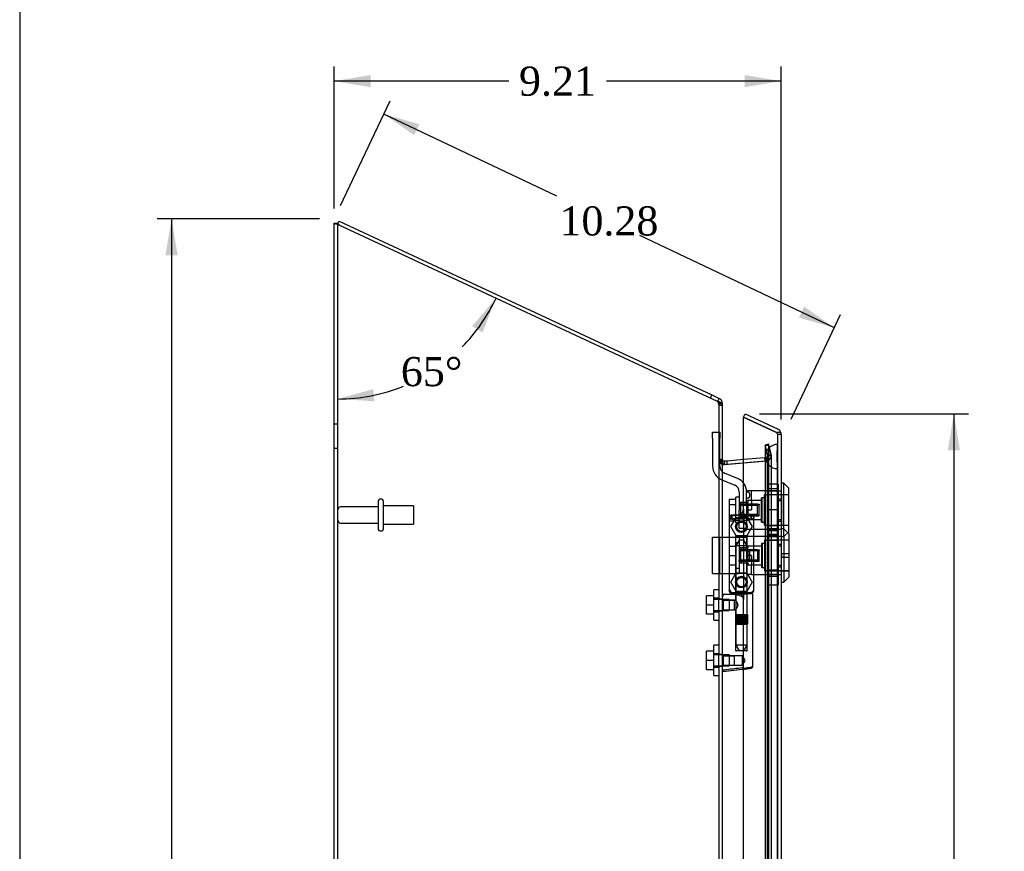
# Model space of a CAD drawing. Header units: inches. Extents: x 1 to 150, y -1 to 99.
# Tile 9 of 19: x 1 to 21, y 51 to 68. Entities that reach past the tile are written whole.
import ezdxf
from ezdxf.enums import TextEntityAlignment as Align
from ezdxf.lldxf.tags import DXFTag

# ---------------------------------------------------------------- set-up
doc = ezdxf.new("R2010")
doc.units = ezdxf.units.IN
doc.header["$MEASUREMENT"] = 0
for name, color, linetype in [('COM70220', 7, 'Continuous'), ('COM70706-6', 7, 'Continuous'), ('COM70709-4', 7, 'Continuous'), ('COM70712-6', 7, 'Continuous'), ('Default', 7, 'Continuous'), ('HNG86659-1', 7, 'Continuous'), ('HNG86659-2', 7, 'Continuous'), ('LOK10031', 7, 'Continuous'), ('LOK10031_CAM', 7, 'Continuous'), ('LOK10031_INSERT', 7, 'Continuous'), ('LOK10031_NUT', 7, 'Continuous'), ('LOK10031_SC', 7, 'Continuous'), ('SCS86661', 7, 'Continuous'), ('STD26089', 7, 'Continuous'), ('WAM30017', 7, 'Continuous')]:
    doc.layers.add(name, color=color, linetype=linetype)
doc.styles.add('SEACAD_Times_New_Roman', font='times.ttf')
tags = doc.linetypes.add('HIDDEN2', pattern=[0.1875, 0.125, -0.0625]).pattern_tags.tags
tags[6:7] = [DXFTag(74, 4), DXFTag(75, 0), DXFTag(340, '0'), DXFTag(46, 0.0), DXFTag(50, 0.0), DXFTag(44, 0.0), DXFTag(45, 0.0)]
tags[4:5] = [DXFTag(74, 4), DXFTag(75, 0), DXFTag(340, '0'), DXFTag(46, 0.0), DXFTag(50, 0.0), DXFTag(44, 0.0), DXFTag(45, 0.0)]
doc.dimstyles.new('HAMMOND_(STH_-_120x80)', dxfattribs={"dimtxt": 0.6, "dimasz": 0.75, "dimexe": 0.3, "dimexo": 0.3, "dimgap": 0.15, "dimtad": 0, "dimtih": 1, "dimtoh": 1, "dimzin": 0, "dimdsep": 46, "dimtxsty": 'SEACAD_Times_New_Roman', "dimblk1": '_SE_FILLED', "dimblk2": '_SE_FILLED', "dimsah": 1, "dimcen": 0.3, "dimadec": 0, "dimazin": 0, "dimtfac": 0.8, "dimtofl": 0, "dimtmove": 0, "dimatfit": 3, "dimfxl": 1, "dimtolj": 1, "dimtzin": 0, "dimarcsym": 0})

# ---------------------------------------------------------------- blocks, each defined once
blk = doc.blocks.new('SE1')
at = {"layer": 'COM70220', "color": 7, "linetype": 'HIDDEN2'}
for p, q in [((16.26, 59.296), (16.262, 59.545)), ((16.262, 59.545), (16.262, 59.046)), ((16.262, 59.545), (16.263, 59.545)), ((16.263, 59.545), (16.263, 59.046)), ((16.014, 59.296), (16.014, 59.046)), ((16.26, 59.296), (16.26, 59.046)), ((16.262, 59.047), (16.26, 59.296)), ((16.014, 59.046), (16.014, 37.927)), ((16.26, 59.046), (16.26, 37.927)), ((16.263, 59.047), (16.262, 59.047)), ((16.262, 59.046), (16.262, 37.927)), ((16.263, 59.046), (16.263, 37.927))]:
    blk.add_line(p, q, dxfattribs=at)
blk.add_arc((16.264, 59.296), 0.25, 90, 270, dxfattribs=at)
at = {"layer": 'COM70706-6', "color": 7, "linetype": 'Continuous'}
for p, q in [((7.126, 36.573), (7.126, 64.108)), ((7.126, 64.108), (7.198, 64.108)), ((7.234, 64.066), (15.018, 60.436)), ((15.048, 60.433), (15.018, 60.436)), ((15.126, 60.359), (15.126, 36.573)), ((15.126, 59.205), (15.132, 59.183)), ((15.132, 59.183), (15.133, 59.176)), ((15.159, 59.135), (15.165, 59.134)), ((15.162, 59.134), (15.162, 59.134)), ((15.165, 59.134), (15.564, 59.168))]:
    blk.add_line(p, q, dxfattribs=at)
at = {"layer": 'COM70706-6', "color": 7, "linetype": 'HIDDEN2'}
for p, q in [((7.198, 36.573), (7.198, 64.108)), ((15.018, 60.436), (15.048, 60.433)), ((15.028, 60.433), (15.048, 60.433)), ((15.054, 60.359), (15.126, 60.359)), ((15.054, 60.359), (15.054, 56.368)), ((7.198, 59.965), (7.126, 59.965)), ((16.011, 59.531), (16.011, 37.442)), ((16.066, 59.327), (16.011, 59.531)), ((16.011, 59.531), (16.081, 59.531)), ((16.136, 59.327), (16.081, 59.531)), ((16.081, 59.531), (16.081, 37.442)), ((7.126, 59.465), (7.198, 59.465)), ((16.061, 59.257), (16.067, 59.317)), ((16.067, 59.317), (16.066, 59.327)), ((16.066, 59.327), (16.136, 59.327)), ((16.066, 59.327), (16.067, 59.317)), ((16.067, 59.317), (16.139, 59.317)), ((16.067, 37.655), (16.067, 59.317)), ((16.139, 59.317), (16.136, 59.327)), ((16.136, 59.327), (16.139, 59.317)), ((16.139, 37.655), (16.139, 59.317)), ((15.126, 59.22), (15.054, 59.22)), ((15.126, 59.205), (15.054, 59.205)), ((15.132, 59.183), (15.071, 59.183)), ((15.071, 59.183), (15.076, 59.176)), ((15.076, 59.176), (15.071, 59.183)), ((15.133, 59.176), (15.076, 59.176)), ((15.132, 59.183), (15.126, 59.205)), ((15.159, 59.135), (15.154, 59.135)), ((15.165, 59.134), (15.172, 59.134)), ((15.172, 59.134), (16.041, 59.21)), ((15.564, 59.168), (16.034, 59.21)), ((16.034, 59.21), (16.04, 59.213)), ((16.034, 59.21), (16.041, 59.21)), ((16.04, 59.213), (16.061, 59.257)), ((16.061, 59.257), (16.04, 59.213)), ((16.04, 59.213), (16.057, 59.213)), ((16.041, 59.21), (16.057, 59.213)), ((16.057, 59.213), (16.041, 59.21)), ((16.061, 59.257), (16.121, 59.257)), ((15.126, 56.356), (15.054, 56.356)), ((15.054, 56.116), (15.126, 56.116)), ((15.054, 56.104), (15.054, 55.227)), ((15.126, 55.214), (15.054, 55.214)), ((15.054, 54.974), (15.126, 54.974)), ((15.054, 54.962), (15.054, 40.39))]:
    blk.add_line(p, q, dxfattribs=at)
for centre, radius, start, end in [((14.91, 60.35), 0.145, 3.2921, 35.0163), ((16.021, 59.321), 0.119, 327.3645, 358.4253), ((16.021, 59.321), 0.119, 327.3646, 358.4254), ((15.322, 59.547), 0.445, 236.3875, 247.7335), ((15.338, 59.277), 0.228, 206.0219, 218.2776), ((15.911, 59.498), 0.32, 297.2235, 311.0187)]:
    blk.add_arc(centre, radius, start, end, dxfattribs=at)
at = {"layer": 'COM70706-6', "color": 7, "linetype": 'Continuous'}
blk.add_arc((15.338, 59.277), 0.228, 206.0218, 218.2777, dxfattribs=at)
for points, knots in [([(7.234, 64.066), (7.22, 64.069), (7.206, 64.073), (7.18, 64.08), (7.168, 64.083), (7.148, 64.09), (7.14, 64.094), (7.129, 64.101), (7.126, 64.105), (7.126, 64.108)], [0, 0, 0, 0, 0.25, 0.25, 0.5, 0.5, 0.75, 0.75, 1, 1, 1, 1]), ([(7.202, 64.095), (7.202, 64.096), (7.201, 64.097), (7.199, 64.101), (7.198, 64.105), (7.198, 64.108)], [0.7007267, 0.7007267, 0.7007267, 0.7007267, 0.75, 0.75, 1, 1, 1, 1]), ([(15.126, 60.359), (15.126, 60.365), (15.124, 60.371), (15.117, 60.384), (15.112, 60.39), (15.098, 60.402), (15.089, 60.409), (15.07, 60.421), (15.06, 60.427), (15.048, 60.433)], [0, 0, 0, 0, 0.25, 0.25, 0.5, 0.5, 0.75, 0.75, 1, 1, 1, 1])]:
    blk.add_open_spline(points, degree=3, knots=knots, dxfattribs=at)
at = {"layer": 'COM70706-6', "color": 7, "linetype": 'HIDDEN2'}
for points, knots in [([(7.234, 64.066), (7.229, 64.069), (7.225, 64.073), (7.216, 64.08), (7.212, 64.083), (7.206, 64.09), (7.204, 64.093), (7.202, 64.095)], [0, 0, 0, 0, 0.25, 0.25, 0.5, 0.5, 0.7007267, 0.7007267, 0.7007267, 0.7007267]), ([(15.048, 60.433), (15.06, 60.427), (15.07, 60.421), (15.089, 60.409), (15.098, 60.402), (15.112, 60.39), (15.117, 60.384), (15.124, 60.371), (15.126, 60.365), (15.126, 60.359)], [0, 0, 0, 0, 0.25, 0.25, 0.5, 0.5, 0.75, 0.75, 1, 1, 1, 1])]:
    blk.add_open_spline(points, degree=3, knots=knots, dxfattribs=at)
for points in [[(15.054, 59.205), (15.054, 59.198), (15.06, 59.19), (15.071, 59.183)], [(15.071, 59.183), (15.06, 59.19), (15.054, 59.198), (15.054, 59.205)]]:
    blk.add_open_spline(points, degree=3, dxfattribs=at)
at = {"layer": 'COM70709-4', "color": 7, "linetype": 'Continuous'}
for p, q in [((7.197, 64.083), (7.227, 64.148)), ((7.227, 64.148), (14.912, 60.565)), ((14.881, 60.5), (14.912, 60.565)), ((14.912, 60.565), (15.064, 60.494)), ((15.036, 60.434), (15.064, 60.494)), ((15.104, 60.396), (15.126, 60.396)), ((15.126, 60.396), (15.126, 60.359)), ((15.165, 59.205), (15.223, 59.21)), ((15.165, 59.205), (15.172, 59.134)), ((15.223, 59.21), (15.564, 59.24)), ((15.229, 59.139), (15.223, 59.21))]:
    blk.add_line(p, q, dxfattribs=at)
at = {"layer": 'COM70709-4', "color": 7, "linetype": 'HIDDEN2'}
for p, q in [((7.197, 64.083), (7.234, 64.066)), ((15.018, 60.436), (15.033, 60.429)), ((15.033, 60.429), (15.036, 60.434)), ((15.054, 60.396), (15.054, 60.359)), ((15.054, 60.396), (15.104, 60.396)), ((15.054, 60.351), (15.126, 60.351)), ((16.077, 59.55), (16.008, 59.531)), ((16.062, 59.326), (16.008, 59.531)), ((16.132, 59.345), (16.077, 59.55)), ((15.564, 59.24), (16.005, 59.279)), ((16.005, 59.279), (16.031, 59.281)), ((16.011, 59.207), (16.005, 59.279)), ((16.031, 59.281), (16.037, 59.209)), ((16.062, 59.326), (16.132, 59.345)), ((15.054, 59.241), (15.126, 59.241)), ((15.172, 59.134), (15.229, 59.139)), ((15.172, 59.134), (15.172, 59.134)), ((15.229, 59.139), (16.011, 59.207)), ((15.229, 59.139), (15.229, 59.139)), ((16.011, 59.207), (16.037, 59.209))]:
    blk.add_line(p, q, dxfattribs=at)
at = {"layer": 'COM70709-4', "color": 7, "linetype": 'Continuous'}
for centre, radius, start, end in [((15.018, 60.396), 0.108, 0, 65), ((15.162, 59.241), 0.036, 180, 275)]:
    blk.add_arc(centre, radius, start, end, dxfattribs=at)
at = {"layer": 'COM70709-4', "color": 7, "linetype": 'HIDDEN2'}
for centre, radius, start, end in [((15.018, 60.396), 0.036, 0.0001, 64.9999), ((16.028, 59.317), 0.036, 275.0001, 14.9999), ((16.028, 59.317), 0.108, 275, 15), ((15.162, 59.241), 0.108, 180, 275)]:
    blk.add_arc(centre, radius, start, end, dxfattribs=at)
at = {"layer": 'COM70712-6', "color": 7, "linetype": 'Continuous'}
for p, q in [((15.564, 60.109), (15.594, 60.174)), ((16.228, 59.799), (15.564, 60.109)), ((15.564, 60.109), (16.228, 59.799)), ((15.564, 58.21), (15.564, 60.109)), ((15.594, 60.174), (16.274, 59.857)), ((16.228, 59.799), (16.33, 59.799)), ((16.33, 59.799), (16.33, 59.792)), ((16.331, 59.792), (16.33, 59.792)), ((16.336, 59.759), (16.336, 37.214)), ((15.389, 58.085), (15.439, 58.085)), ((15.264, 57.96), (15.264, 56.598)), ((15.564, 42.231), (15.564, 54.913))]:
    blk.add_line(p, q, dxfattribs=at)
at = {"layer": 'COM70712-6', "color": 7, "linetype": 'HIDDEN2'}
for p, q in [((16.228, 59.799), (16.243, 59.792)), ((16.33, 59.792), (16.23, 59.792)), ((16.264, 59.759), (16.264, 37.214)), ((16.264, 59.759), (16.336, 59.759)), ((16.264, 58.59), (16.266, 58.59)), ((16.264, 58.393), (16.336, 58.393)), ((15.564, 58.21), (15.564, 56.348)), ((16.264, 57.996), (16.336, 57.996)), ((16.264, 57.799), (16.266, 57.799)), ((16.264, 57.653), (16.266, 57.653)), ((16.264, 57.456), (16.336, 57.456)), ((16.264, 57.059), (16.336, 57.059)), ((16.264, 56.862), (16.266, 56.862)), ((15.439, 56.473), (15.389, 56.473)), ((15.564, 54.913), (15.564, 56.348))]:
    blk.add_line(p, q, dxfattribs=at)
for centre in [(15.52, 57.851), (15.52, 56.709)]:
    blk.add_circle(centre, 0.12, dxfattribs=at)
for centre, radius, start, end in [((16.228, 59.759), 0.036, 0, 65), ((15.389, 57.96), 0.125, 94.9232, 175.4638), ((15.389, 56.598), 0.125, 184.5362, 270), ((15.439, 56.348), 0.125, 0, 90)]:
    blk.add_arc(centre, radius, start, end, dxfattribs=at)
at = {"layer": 'COM70712-6', "color": 7, "linetype": 'Continuous'}
for centre, radius, start, end in [((16.228, 59.759), 0.108, 17.5839, 65), ((16.228, 59.759), 0.108, 0, 17.5839), ((15.389, 57.96), 0.125, 90, 94.9232), ((15.439, 58.21), 0.125, 270, 0), ((15.389, 57.96), 0.125, 175.4638, 180), ((15.389, 56.598), 0.125, 180, 184.5362)]:
    blk.add_arc(centre, radius, start, end, dxfattribs=at)
at = {"layer": 'COM70712-6', "color": 7, "linetype": 'HIDDEN2'}
for centre, major_axis, ratio, start_param, end_param in [((16.228, 53.384), (0, 6.415), 0.005612, 6.236413, 6.283185), ((16.228, 59.759), (-0.036, 0), 0.9073, 3.141593, 4.665617)]:
    blk.add_ellipse(centre, major_axis=major_axis, ratio=ratio, start_param=start_param, end_param=end_param, dxfattribs=at)
at = {"layer": 'COM70712-6', "color": 7, "linetype": 'Continuous'}
blk.add_ellipse((16.228, 59.759), major_axis=(-0.108, 0), ratio=0.9073, start_param=3.141593, end_param=3.481043, dxfattribs=at)
at = {"layer": 'HNG86659-1', "color": 7, "linetype": 'Continuous'}
for p, q in [((15.736, 58.085), (15.301, 58.085)), ((15.326, 58.03), (15.304, 58.085)), ((15.327, 58.027), (15.304, 58.085)), ((15.713, 58.027), (15.736, 58.085)), ((15.714, 58.03), (15.736, 58.085)), ((15.265, 58.047), (15.265, 56.532)), ((15.265, 58.046), (15.284, 57.997)), ((15.327, 58.027), (15.326, 58.03)), ((15.713, 58.027), (15.714, 58.03)), ((15.775, 58.046), (15.756, 57.997)), ((15.775, 56.532), (15.775, 58.047)), ((15.399, 56.453), (15.138, 56.453)), ((15.284, 56.527), (15.284, 56.492)), ((15.736, 56.472), (15.303, 56.472)), ((15.303, 56.472), (15.736, 56.472)), ((15.756, 56.492), (15.756, 56.527)), ((15.756, 54.972), (15.756, 56.453)), ((15.597, 54.917), (15.137, 54.86)), ((15.58, 54.915), (15.139, 54.86)), ((15.58, 54.915), (15.722, 54.933)), ((15.597, 54.917), (15.58, 54.915))]:
    blk.add_line(p, q, dxfattribs=at)
at = {"layer": 'HNG86659-1', "color": 7, "linetype": 'HIDDEN2'}
for p, q in [((15.412, 57.653), (15.628, 57.653)), ((15.4, 57.642), (15.4, 56.484)), ((15.64, 56.484), (15.64, 57.642)), ((15.304, 56.492), (15.317, 56.492)), ((15.317, 56.492), (15.723, 56.492)), ((15.4, 56.484), (15.388, 56.472)), ((15.388, 56.472), (15.4, 56.461)), ((15.4, 56.484), (15.64, 56.484)), ((15.64, 56.461), (15.4, 56.461)), ((15.4, 56.461), (15.4, 56.332)), ((15.652, 56.472), (15.64, 56.484)), ((15.64, 56.461), (15.652, 56.472)), ((15.64, 55.303), (15.64, 56.461)), ((15.723, 56.492), (15.736, 56.492)), ((15.148, 56.333), (15.126, 56.354)), ((15.148, 56.139), (15.148, 56.333)), ((15.38, 56.333), (15.148, 56.333)), ((15.148, 56.333), (15.38, 56.333)), ((15.401, 56.333), (15.38, 56.333)), ((15.38, 56.139), (15.38, 56.333)), ((15.126, 56.118), (15.148, 56.139)), ((15.148, 56.139), (15.38, 56.139)), ((15.148, 56.139), (15.38, 56.139)), ((15.38, 56.139), (15.401, 56.139)), ((15.4, 56.14), (15.4, 55.303)), ((15.148, 55.191), (15.126, 55.212)), ((15.628, 55.291), (15.412, 55.291)), ((15.148, 54.998), (15.148, 55.191)), ((15.38, 55.191), (15.148, 55.191)), ((15.148, 55.191), (15.38, 55.191)), ((15.54, 55.191), (15.38, 55.191)), ((15.38, 54.998), (15.38, 55.191)), ((15.54, 54.998), (15.54, 55.191)), ((15.595, 55.094), (15.54, 55.191)), ((15.54, 54.998), (15.595, 55.094)), ((15.126, 54.976), (15.148, 54.998)), ((15.148, 54.998), (15.38, 54.998)), ((15.148, 54.998), (15.38, 54.998)), ((15.38, 54.998), (15.54, 54.998))]:
    blk.add_line(p, q, dxfattribs=at)
for centre, radius in [((15.52, 57.85), 0.118), ((15.52, 57.85), 0.0968), ((15.52, 57.85), 0.0968), ((15.52, 56.709), 0.118), ((15.52, 56.709), 0.0968), ((15.52, 56.709), 0.0968)]:
    blk.add_circle(centre, radius, dxfattribs=at)
at = {"layer": 'HNG86659-1', "color": 7, "linetype": 'Continuous'}
for centre, radius, start, end in [((15.304, 58.046), 0.0392, 106.467, 168.78), ((15.308, 58.047), 0.0432, 170.3107, 181.0665), ((15.303, 58.036), 0.0491, 88.6161, 102.0318), ((15.737, 58.036), 0.0491, 77.9682, 91.3839), ((15.736, 58.046), 0.0392, 11.22, 73.533), ((15.732, 58.047), 0.0432, 358.9335, 9.6893), ((15.309, 57.991), 0.0255, 130.6693, 167.2932), ((15.54, 58.812), 0.839, 252.8076, 268.6088), ((15.498, 58.819), 0.846, 271.4593, 287.1243), ((15.731, 57.991), 0.0255, 12.7068, 49.3307), ((15.138, 56.441), 0.0118, 91.6274, 180), ((15.138, 56.441), 0.0118, 90.0008, 91.6266), ((15.304, 56.53), 0.039, 178.4395, 188.4336), ((15.304, 56.531), 0.0395, 190.0421, 238.9435), ((15.317, 56.526), 0.0339, 170.6189, 178.4811), ((15.303, 56.492), 0.0197, 180, 270), ((15.303, 56.453), 0.0197, 90, 180), ((15.736, 56.492), 0.0197, 270, 360), ((15.736, 56.453), 0.0197, 0, 90), ((15.722, 56.526), 0.0339, 1.4039, 9.3839), ((15.736, 56.531), 0.0395, 301.1698, 349.9579), ((15.736, 56.53), 0.039, 351.5664, 1.5605), ((16.338, 57.073), 1.368, 208.4945, 208.8184), ((15.138, 54.872), 0.0118, 180, 245.0772), ((15.789, 54.85), 0.656, 176.4098, 179.0269), ((15.138, 54.872), 0.0118, 245.0769, 265.6132), ((15.171, 54.876), 0.0401, 145.0143, 158.1633), ((15.138, 54.872), 0.0118, 265.5954, 277.125), ((15.717, 54.972), 0.0394, 277.125, 0.0158)]:
    blk.add_arc(centre, radius, start, end, dxfattribs=at)
at = {"layer": 'HNG86659-1', "color": 7, "linetype": 'HIDDEN2'}
for centre, radius, start, end in [((15.204, 57.35), 0.706, 84.0828, 84.9944), ((15.717, 58.145), 0.429, 188.1861, 189.6334), ((15.322, 58.145), 0.429, 350.3666, 351.8139), ((15.836, 57.35), 0.706, 95.0055, 95.9173), ((15.412, 57.642), 0.0118, 90, 180), ((15.628, 57.642), 0.0118, 0, 90), ((15.203, 57.233), 0.711, 274.9929, 275.9146), ((15.317, 56.526), 0.0339, 192.1585, 269.1433), ((15.304, 56.531), 0.0395, 238.9435, 269.2685), ((15.304, 56.534), 0.0417, 269.1335, 269.9996), ((15.722, 56.526), 0.0339, 270.8539, 347.8815), ((15.736, 56.531), 0.0395, 270.7316, 301.1698), ((15.736, 56.534), 0.0417, 270.0004, 270.8665), ((15.837, 57.233), 0.711, 264.0853, 265.0072), ((15.412, 55.303), 0.0118, 180, 270), ((15.628, 55.303), 0.0118, 270, 0)]:
    blk.add_arc(centre, radius, start, end, dxfattribs=at)
at = {"layer": 'HNG86659-1', "color": 7, "linetype": 'Continuous'}
for centre, major_axis, ratio, start_param, end_param in [((15.304, 58.073), (0, -0.0118), 0.049276, 3.017238, 3.218468), ((15.736, 58.073), (0, -0.0118), 0.049276, 3.064718, 3.265947), ((15.52, 58.037), (0.203, 0), 0.124034, 3.683883, 5.830555)]:
    blk.add_ellipse(centre, major_axis=major_axis, ratio=ratio, start_param=start_param, end_param=end_param, dxfattribs=at)
for points, knots in [([(15.292, 58.01), (15.294, 58.014), (15.297, 58.017), (15.303, 58.022), (15.306, 58.024), (15.311, 58.026), (15.313, 58.027), (15.317, 58.028), (15.319, 58.028), (15.322, 58.028), (15.323, 58.028), (15.325, 58.028), (15.326, 58.028), (15.327, 58.027)], [0, 0, 0, 0, 0.25, 0.25, 0.5, 0.5, 0.625, 0.625, 0.75, 0.75, 0.875, 0.875, 1, 1, 1, 1]), ([(15.748, 58.01), (15.746, 58.014), (15.743, 58.017), (15.737, 58.022), (15.734, 58.024), (15.728, 58.026), (15.727, 58.027), (15.723, 58.028), (15.721, 58.028), (15.718, 58.028), (15.717, 58.028), (15.715, 58.028), (15.714, 58.028), (15.713, 58.027)], [0, 0, 0, 0, 0.25, 0.25, 0.5, 0.5, 0.625, 0.625, 0.75, 0.75, 0.875, 0.875, 1, 1, 1, 1]), ([(15.138, 56.453), (15.137, 56.453), (15.137, 56.453), (15.137, 56.453), (15.137, 56.453), (15.137, 56.452), (15.137, 56.452), (15.136, 56.452), (15.136, 56.451), (15.136, 56.449), (15.136, 56.446), (15.135, 56.437), (15.135, 56.429), (15.135, 56.42)], [0, 0, 0, 0, 0.03125, 0.03125, 0.0625, 0.0625, 0.125, 0.125, 0.25, 0.25, 0.5, 0.5, 1, 1, 1, 1]), ([(15.399, 56.453), (15.41, 56.453), (15.42, 56.451), (15.442, 56.446), (15.453, 56.443), (15.476, 56.435), (15.487, 56.431), (15.504, 56.425), (15.509, 56.422), (15.52, 56.418), (15.526, 56.416), (15.532, 56.413)], [0, 0, 0, 0, 0.25, 0.25, 0.5, 0.5, 0.75, 0.75, 0.875, 0.875, 1, 1, 1, 1]), ([(15.126, 56.419), (15.126, 56.419), (15.127, 56.419), (15.13, 56.42), (15.132, 56.42), (15.135, 56.42)], [0, 0, 0, 0, 0.5, 0.5, 1, 1, 1, 1]), ([(15.126, 54.892), (15.126, 54.892), (15.127, 54.891), (15.13, 54.891), (15.132, 54.891), (15.134, 54.891)], [0, 0, 0, 0, 0.5, 0.5, 1, 1, 1, 1]), ([(15.139, 54.899), (15.165, 54.902), (15.191, 54.905), (15.217, 54.909), (15.322, 54.922), (15.427, 54.935), (15.532, 54.948)], [0, 0, 0, 0, 0.198595, 0.198595, 0.198595, 1, 1, 1, 1]), ([(15.532, 54.948), (15.532, 54.948), (15.533, 54.948), (15.534, 54.948), (15.534, 54.948), (15.536, 54.947), (15.537, 54.947), (15.54, 54.946), (15.542, 54.945), (15.549, 54.944), (15.553, 54.942), (15.566, 54.939), (15.575, 54.936), (15.583, 54.934)], [0, 0, 0, 0, 0.03125, 0.03125, 0.0625, 0.0625, 0.125, 0.125, 0.25, 0.25, 0.5, 0.5, 1, 1, 1, 1]), ([(15.583, 54.934), (15.595, 54.936), (15.607, 54.938), (15.63, 54.942), (15.642, 54.944), (15.673, 54.949), (15.692, 54.953), (15.715, 54.957), (15.722, 54.959), (15.734, 54.962), (15.74, 54.963), (15.748, 54.966), (15.751, 54.967), (15.754, 54.969), (15.755, 54.97), (15.756, 54.971), (15.756, 54.971), (15.756, 54.972)], [0, 0, 0, 0, 0.125, 0.125, 0.25, 0.25, 0.5, 0.5, 0.625, 0.625, 0.75, 0.75, 0.875, 0.875, 0.9375, 0.9375, 1, 1, 1, 1]), ([(15.583, 54.934), (15.583, 54.931), (15.583, 54.928), (15.584, 54.923), (15.584, 54.921), (15.584, 54.918), (15.584, 54.918), (15.585, 54.917), (15.586, 54.916), (15.588, 54.916), (15.59, 54.916), (15.593, 54.917), (15.595, 54.917), (15.597, 54.917)], [0, 0, 0, 0, 0.25, 0.25, 0.5, 0.5, 0.625, 0.625, 0.75, 0.75, 0.875, 0.875, 1, 1, 1, 1])]:
    blk.add_open_spline(points, degree=3, knots=knots, dxfattribs=at)
at = {"layer": 'HNG86659-1', "color": 7, "linetype": 'HIDDEN2'}
for points, knots in [([(15.449, 56.236), (15.449, 56.25), (15.445, 56.263), (15.434, 56.285), (15.428, 56.295), (15.41, 56.321), (15.4, 56.333), (15.4, 56.333), (15.4, 56.333), (15.4, 56.333)], [0, 0, 0, 0, 0.0625, 0.0625, 0.125, 0.125, 0.25, 0.25, 0.2503152, 0.2503152, 0.2503152, 0.2503152]), ([(15.4, 56.139), (15.4, 56.139), (15.41, 56.151), (15.428, 56.177), (15.434, 56.187), (15.445, 56.209), (15.449, 56.222), (15.449, 56.236)], [0.7505722, 0.7505722, 0.7505722, 0.7505722, 0.875, 0.875, 0.9375, 0.9375, 1, 1, 1, 1]), ([(15.449, 56.239), (15.449, 56.238), (15.449, 56.237), (15.449, 56.232), (15.449, 56.229), (15.448, 56.225)], [0.49628825, 0.49628825, 0.49628825, 0.49628825, 0.5, 0.5, 0.51768311, 0.51768311, 0.51768311, 0.51768311])]:
    blk.add_open_spline(points, degree=3, knots=knots, dxfattribs=at)
at = {"layer": 'HNG86659-2', "color": 7, "linetype": 'HIDDEN2'}
for p, q in [((15.471, 57.575), (15.402, 57.457)), ((15.638, 57.457), (15.402, 57.457)), ((15.402, 57.457), (15.402, 56.039)), ((15.569, 57.575), (15.471, 57.575)), ((15.638, 57.457), (15.569, 57.575)), ((15.638, 56.039), (15.638, 57.457)), ((15.397, 56.039), (15.399, 56.039)), ((15.397, 56.039), (15.397, 56.039)), ((15.397, 56.039), (15.397, 55.842)), ((15.397, 56.039), (15.397, 55.842)), ((15.399, 56.039), (15.41, 56.039)), ((15.399, 56.039), (15.399, 55.842)), ((15.401, 56.039), (15.401, 55.842)), ((15.402, 56.039), (15.402, 55.842)), ((15.406, 56.039), (15.406, 55.842)), ((15.408, 56.039), (15.408, 55.842)), ((15.41, 56.039), (15.417, 56.039)), ((15.41, 56.039), (15.41, 55.842)), ((15.417, 56.039), (15.442, 56.039)), ((15.417, 56.039), (15.417, 55.842)), ((15.418, 56.039), (15.418, 55.842)), ((15.424, 56.039), (15.424, 55.842)), ((15.432, 56.039), (15.432, 55.842)), ((15.434, 56.039), (15.434, 55.842)), ((15.442, 56.039), (15.45, 56.039)), ((15.442, 56.039), (15.442, 55.842)), ((15.45, 56.039), (15.454, 56.039)), ((15.45, 56.039), (15.45, 55.842)), ((15.454, 56.039), (15.487, 56.039)), ((15.454, 56.039), (15.454, 55.842)), ((15.463, 56.039), (15.463, 55.842)), ((15.472, 56.039), (15.472, 55.842)), ((15.477, 56.039), (15.477, 55.842)), ((15.487, 56.039), (15.495, 56.039)), ((15.487, 56.039), (15.487, 55.842)), ((15.495, 56.039), (15.502, 56.039)), ((15.495, 56.039), (15.495, 55.842)), ((15.502, 56.039), (15.538, 56.039)), ((15.502, 56.039), (15.502, 55.842)), ((15.513, 56.039), (15.513, 55.842)), ((15.52, 56.039), (15.52, 55.842)), ((15.528, 56.039), (15.528, 55.842)), ((15.538, 56.039), (15.544, 56.039)), ((15.538, 56.039), (15.538, 55.842)), ((15.544, 56.039), (15.552, 56.039)), ((15.544, 56.039), (15.544, 55.842)), ((15.552, 56.039), (15.585, 56.039)), ((15.552, 56.039), (15.552, 55.842)), ((15.563, 56.039), (15.563, 55.842)), ((15.568, 56.039), (15.568, 55.842)), ((15.577, 56.039), (15.577, 55.842)), ((15.585, 56.039), (15.589, 56.039)), ((15.585, 56.039), (15.585, 55.842)), ((15.589, 56.039), (15.598, 56.039)), ((15.589, 56.039), (15.589, 55.842)), ((15.598, 56.039), (15.622, 56.039)), ((15.598, 56.039), (15.598, 55.842)), ((15.606, 56.039), (15.606, 55.842)), ((15.608, 56.039), (15.608, 55.842)), ((15.617, 56.039), (15.617, 55.842)), ((15.622, 56.039), (15.63, 56.039)), ((15.622, 56.039), (15.622, 55.842)), ((15.622, 56.039), (15.622, 55.842)), ((15.63, 56.039), (15.641, 56.039)), ((15.63, 56.039), (15.63, 55.842)), ((15.632, 56.039), (15.632, 55.842)), ((15.634, 56.039), (15.634, 55.842)), ((15.637, 56.039), (15.637, 55.842)), ((15.639, 56.039), (15.639, 55.842)), ((15.641, 56.039), (15.643, 56.039)), ((15.641, 56.039), (15.641, 55.842)), ((15.643, 56.039), (15.643, 55.842)), ((15.643, 56.039), (15.643, 56.039)), ((15.643, 55.842), (15.643, 56.039)), ((15.397, 55.842), (15.397, 55.842)), ((15.397, 55.842), (15.399, 55.842)), ((15.399, 55.842), (15.41, 55.842)), ((15.402, 55.842), (15.402, 55.409)), ((15.41, 55.842), (15.417, 55.842)), ((15.417, 55.842), (15.442, 55.842)), ((15.442, 55.842), (15.45, 55.842)), ((15.45, 55.842), (15.454, 55.842)), ((15.454, 55.842), (15.487, 55.842)), ((15.487, 55.842), (15.495, 55.842)), ((15.495, 55.842), (15.502, 55.842)), ((15.502, 55.842), (15.538, 55.842)), ((15.538, 55.842), (15.544, 55.842)), ((15.544, 55.842), (15.552, 55.842)), ((15.552, 55.842), (15.585, 55.842)), ((15.585, 55.842), (15.589, 55.842)), ((15.589, 55.842), (15.598, 55.842)), ((15.598, 55.842), (15.622, 55.842)), ((15.622, 55.842), (15.63, 55.842)), ((15.63, 55.842), (15.641, 55.842)), ((15.638, 55.409), (15.638, 55.842)), ((15.641, 55.842), (15.643, 55.842)), ((15.643, 55.842), (15.643, 55.842)), ((15.638, 55.409), (15.402, 55.409)), ((15.402, 55.409), (15.471, 55.291)), ((15.569, 55.291), (15.638, 55.409))]:
    blk.add_line(p, q, dxfattribs=at)
at = {"layer": 'LOK10031', "color": 7, "linetype": 'Continuous'}
for p, q in [((16.396, 58.745), (16.336, 58.745)), ((16.396, 57.645), (16.396, 58.745)), ((16.496, 58.645), (16.396, 58.745)), ((16.496, 57.745), (16.496, 58.645)), ((16.336, 57.645), (16.396, 57.645)), ((16.396, 57.645), (16.496, 57.745)), ((16.396, 57.645), (16.396, 56.707)), ((16.496, 57.707), (16.477, 57.726)), ((16.496, 57.707), (16.496, 56.807)), ((16.336, 56.707), (16.396, 56.707)), ((16.396, 56.707), (16.496, 56.807))]:
    blk.add_line(p, q, dxfattribs=at)
at = {"layer": 'LOK10031', "color": 7, "linetype": 'HIDDEN2'}
for p, q in [((15.626, 58.587), (15.626, 58.568)), ((15.726, 58.587), (15.626, 58.587)), ((15.726, 58.388), (15.726, 58.587)), ((16.266, 58.587), (15.726, 58.587)), ((15.996, 57.88), (15.996, 58.51)), ((16.496, 58.51), (15.996, 58.51)), ((16.266, 58.59), (16.336, 58.59)), ((16.266, 58.426), (16.266, 58.59)), ((15.726, 58.388), (15.626, 58.388)), ((15.626, 58.306), (15.626, 57.802)), ((15.726, 58.388), (15.726, 58.195)), ((15.936, 58.388), (15.726, 58.388)), ((15.936, 57.945), (15.936, 58.445)), ((15.996, 58.445), (15.936, 58.445)), ((16.266, 58.426), (16.336, 58.426)), ((16.266, 57.964), (16.266, 58.426)), ((15.626, 58.195), (15.726, 58.195)), ((15.626, 58.001), (15.936, 58.001)), ((15.936, 57.945), (15.996, 57.945)), ((15.996, 57.88), (16.496, 57.88)), ((16.266, 57.964), (16.336, 57.964)), ((16.266, 57.799), (16.266, 57.964)), ((15.626, 57.802), (16.266, 57.802)), ((15.626, 57.65), (15.626, 56.865)), ((16.266, 57.65), (15.626, 57.65)), ((16.266, 57.799), (16.336, 57.799)), ((16.266, 57.653), (16.336, 57.653)), ((16.266, 57.488), (16.266, 57.653)), ((16.396, 57.807), (16.336, 57.807)), ((16.477, 57.726), (16.396, 57.807)), ((15.936, 57.451), (15.626, 57.451)), ((15.936, 57.507), (15.936, 57.007)), ((15.996, 57.507), (15.936, 57.507)), ((15.996, 57.572), (15.996, 56.942)), ((16.496, 57.572), (15.996, 57.572)), ((16.266, 57.488), (16.336, 57.488)), ((16.266, 57.026), (16.266, 57.488)), ((15.726, 57.257), (15.626, 57.257)), ((15.726, 57.257), (15.726, 57.064)), ((15.626, 57.064), (15.726, 57.064)), ((15.726, 56.865), (15.726, 57.064)), ((15.726, 57.064), (15.936, 57.064)), ((15.726, 56.865), (15.626, 56.865)), ((15.726, 56.865), (16.266, 56.865)), ((15.936, 57.007), (15.996, 57.007)), ((15.996, 56.942), (16.496, 56.942)), ((16.266, 57.026), (16.336, 57.026)), ((16.266, 56.862), (16.266, 57.026)), ((16.266, 56.862), (16.336, 56.862))]:
    blk.add_line(p, q, dxfattribs=at)
at = {"layer": 'LOK10031_CAM', "color": 7, "linetype": 'HIDDEN2'}
for p, q in [((14.926, 59.673), (14.926, 59.798)), ((14.926, 59.798), (15.076, 59.798)), ((14.926, 59.673), (14.926, 59.094)), ((15.076, 59.798), (15.076, 59.673)), ((15.076, 59.094), (15.076, 59.673)), ((15.439, 58.846), (15.17, 58.955)), ((15.114, 58.816), (15.382, 58.707)), ((15.476, 58.568), (15.476, 58.193)), ((15.626, 58.306), (15.626, 58.568)), ((15.656, 58.561), (15.626, 58.561)), ((15.686, 58.531), (15.686, 58.471)), ((15.626, 58.351), (15.476, 58.351)), ((15.656, 58.441), (15.626, 58.441)), ((15.476, 57.818), (15.476, 58.193)), ((15.626, 58.036), (15.476, 58.036)), ((15.476, 57.818), (15.626, 57.818)), ((14.926, 57.634), (15.114, 57.634)), ((14.926, 56.884), (14.926, 57.634)), ((15.076, 56.884), (15.076, 57.634)), ((15.114, 57.634), (15.382, 57.634)), ((15.382, 57.634), (15.476, 57.634)), ((15.476, 57.634), (15.626, 57.634)), ((15.476, 57.634), (15.476, 56.884)), ((15.626, 57.416), (15.476, 57.416)), ((15.656, 57.369), (15.626, 57.369)), ((15.686, 57.339), (15.686, 57.179)), ((15.626, 57.101), (15.476, 57.101)), ((15.656, 57.149), (15.626, 57.149)), ((14.926, 56.884), (15.114, 56.884)), ((15.114, 56.884), (15.382, 56.884)), ((15.382, 56.884), (15.476, 56.884)), ((15.626, 56.884), (15.476, 56.884))]:
    blk.add_line(p, q, dxfattribs=at)
for centre, radius, start, end in [((15.226, 59.094), 0.3, 180, 247.9806), ((15.226, 59.094), 0.15, 180, 247.9806), ((15.326, 58.568), 0.15, 0, 67.9806), ((15.326, 58.568), 0.3, 0, 67.9806), ((15.656, 58.531), 0.03, 0, 90), ((15.656, 58.471), 0.03, 270, 0), ((15.656, 57.339), 0.03, 0, 90), ((15.656, 57.179), 0.03, 270, 0)]:
    blk.add_arc(centre, radius, start, end, dxfattribs=at)
at = {"layer": 'LOK10031_INSERT', "color": 7, "linetype": 'HIDDEN2'}
for p, q in [((16.011, 57.882), (16.011, 58.507)), ((16.346, 58.507), (16.011, 58.507)), ((16.346, 58.505), (16.346, 58.507)), ((16.496, 58.505), (16.346, 58.505)), ((16.346, 58.505), (16.346, 57.885)), ((15.511, 58.351), (15.511, 58.309)), ((15.511, 58.313), (15.886, 58.313)), ((15.661, 58.309), (15.511, 58.309)), ((15.511, 58.08), (15.511, 58.309)), ((15.886, 58.293), (15.511, 58.293)), ((15.626, 58.351), (15.661, 58.351)), ((15.661, 58.351), (15.661, 58.388)), ((15.951, 58.388), (15.661, 58.388)), ((15.661, 58.08), (15.661, 58.309)), ((15.886, 58.313), (15.886, 58.293)), ((15.886, 58.096), (15.886, 58.293)), ((15.951, 57.945), (15.951, 58.445)), ((16.011, 58.445), (15.951, 58.445)), ((15.511, 58.096), (15.886, 58.096)), ((15.511, 58.08), (15.511, 58.039)), ((15.511, 58.08), (15.661, 58.08)), ((15.511, 58.077), (15.886, 58.077)), ((15.886, 58.077), (15.886, 58.096)), ((15.661, 58.039), (15.511, 58.039)), ((15.661, 58.039), (15.661, 58.001)), ((15.661, 58.001), (15.951, 58.001)), ((15.951, 57.945), (16.011, 57.945)), ((16.011, 57.882), (16.346, 57.882)), ((16.346, 57.885), (16.346, 57.882)), ((16.346, 57.885), (16.496, 57.885)), ((15.661, 57.413), (15.661, 57.451)), ((15.951, 57.451), (15.661, 57.451)), ((15.951, 57.507), (15.951, 57.007)), ((16.011, 57.507), (15.951, 57.507)), ((16.011, 57.57), (16.011, 56.945)), ((16.496, 57.57), (16.011, 57.57)), ((15.511, 57.413), (15.511, 57.372)), ((15.511, 57.413), (15.661, 57.413)), ((15.511, 57.375), (15.886, 57.375)), ((15.661, 57.372), (15.511, 57.372)), ((15.511, 57.143), (15.511, 57.372)), ((15.886, 57.356), (15.511, 57.356)), ((15.661, 57.143), (15.661, 57.372)), ((15.886, 57.375), (15.886, 57.356)), ((15.886, 57.159), (15.886, 57.356)), ((16.346, 57.297), (16.346, 57.217)), ((16.346, 57.297), (16.496, 57.297)), ((15.511, 57.159), (15.886, 57.159)), ((15.511, 57.143), (15.511, 57.101)), ((15.511, 57.143), (15.661, 57.143)), ((15.511, 57.139), (15.886, 57.139)), ((15.661, 57.101), (15.626, 57.101)), ((15.661, 57.101), (15.661, 57.064)), ((15.661, 57.064), (15.951, 57.064)), ((15.886, 57.139), (15.886, 57.159)), ((16.496, 57.217), (16.346, 57.217)), ((15.951, 57.007), (16.011, 57.007)), ((16.011, 56.945), (16.496, 56.945))]:
    blk.add_line(p, q, dxfattribs=at)
at = {"layer": 'LOK10031_NUT', "color": 7, "linetype": 'HIDDEN2'}
for p, q in [((16.064, 58.725), (16.064, 58.195)), ((16.279, 58.725), (16.064, 58.725)), ((16.279, 58.725), (16.279, 58.195)), ((16.279, 58.628), (16.064, 58.628)), ((16.279, 58.579), (16.064, 58.579)), ((16.064, 58.195), (16.064, 57.665)), ((16.279, 58.195), (16.064, 58.195)), ((16.279, 58.195), (16.279, 57.665)), ((16.279, 57.869), (16.064, 57.869)), ((16.064, 57.811), (16.279, 57.811)), ((16.279, 57.762), (16.064, 57.762)), ((16.279, 57.69), (16.064, 57.69)), ((16.279, 57.665), (16.064, 57.665)), ((16.064, 57.665), (16.064, 57.563)), ((16.279, 57.665), (16.279, 57.563)), ((16.279, 57.641), (16.064, 57.641)), ((16.064, 57.563), (16.064, 56.951)), ((16.279, 57.563), (16.064, 57.563)), ((16.279, 57.563), (16.279, 56.951)), ((16.064, 56.951), (16.064, 56.645)), ((16.279, 56.951), (16.064, 56.951)), ((16.064, 56.873), (16.279, 56.873)), ((16.279, 56.951), (16.279, 56.645)), ((16.279, 56.824), (16.064, 56.824)), ((16.279, 56.645), (16.064, 56.645))]:
    blk.add_line(p, q, dxfattribs=at)
at = {"layer": 'LOK10031_SC', "color": 7, "linetype": 'HIDDEN2'}
for p, q in [((15.406, 57.932), (15.406, 58.457)), ((15.476, 58.457), (15.406, 58.457)), ((15.269, 58.417), (15.269, 58.306)), ((15.269, 58.417), (15.406, 58.417)), ((15.269, 58.306), (15.406, 58.306)), ((15.269, 58.306), (15.269, 58.084)), ((15.851, 58.313), (15.476, 58.313)), ((15.476, 58.313), (15.476, 58.289)), ((15.851, 58.289), (15.476, 58.289)), ((15.851, 58.077), (15.851, 58.313)), ((15.269, 58.084), (15.406, 58.084)), ((15.269, 58.084), (15.269, 57.973)), ((15.476, 58.077), (15.476, 58.101)), ((15.851, 58.101), (15.476, 58.101)), ((15.476, 58.077), (15.851, 58.077)), ((15.269, 57.973), (15.406, 57.973)), ((15.406, 57.932), (15.476, 57.932)), ((15.269, 57.45), (15.406, 57.45)), ((15.269, 57.45), (15.269, 57.257)), ((15.406, 57.52), (15.406, 56.995)), ((15.476, 57.52), (15.406, 57.52)), ((15.269, 57.257), (15.406, 57.257)), ((15.269, 57.257), (15.269, 57.065)), ((15.851, 57.375), (15.476, 57.375)), ((15.476, 57.375), (15.476, 57.351)), ((15.851, 57.351), (15.476, 57.351)), ((15.851, 57.375), (15.851, 57.139)), ((15.269, 57.065), (15.406, 57.065)), ((15.476, 57.139), (15.476, 57.163)), ((15.851, 57.163), (15.476, 57.163)), ((15.476, 57.139), (15.851, 57.139)), ((15.406, 56.995), (15.476, 56.995))]:
    blk.add_line(p, q, dxfattribs=at)
at = {"layer": 'SCS86661', "color": 7, "linetype": 'HIDDEN2'}
for p, q in [((15.299, 57.851), (15.409, 58.042)), ((15.409, 57.659), (15.299, 57.851)), ((15.409, 58.042), (15.63, 58.042)), ((15.63, 58.042), (15.741, 57.851)), ((15.741, 57.851), (15.63, 57.659)), ((15.63, 57.659), (15.409, 57.659)), ((15.299, 56.709), (15.409, 56.901)), ((15.409, 56.901), (15.63, 56.901)), ((15.63, 56.901), (15.741, 56.709)), ((15.409, 56.518), (15.299, 56.709)), ((15.741, 56.709), (15.63, 56.518)), ((14.799, 56.236), (14.799, 56.428)), ((14.949, 56.428), (14.799, 56.428)), ((15.63, 56.518), (15.409, 56.518)), ((14.799, 56.045), (14.799, 56.236)), ((14.949, 56.236), (14.799, 56.236)), ((15.264, 56.349), (14.949, 56.349)), ((15.264, 56.349), (15.264, 56.123)), ((14.949, 56.045), (14.799, 56.045)), ((14.949, 56.123), (15.264, 56.123)), ((14.799, 55.094), (14.799, 55.286)), ((14.949, 55.286), (14.799, 55.286)), ((15.264, 55.207), (14.949, 55.207)), ((15.264, 55.207), (15.264, 54.981)), ((14.799, 54.903), (14.799, 55.094)), ((14.949, 55.094), (14.799, 55.094)), ((14.949, 54.903), (14.799, 54.903)), ((14.949, 54.981), (15.264, 54.981))]:
    blk.add_line(p, q, dxfattribs=at)
for centre in [(15.52, 57.851), (15.52, 56.709)]:
    blk.add_circle(centre, 0.113, dxfattribs=at)
at = {"layer": 'STD26089', "color": 7, "linetype": 'HIDDEN2'}
for p, q in [((8.035, 58.256), (7.258, 58.256)), ((8.035, 58.385), (8.035, 57.795)), ((8.105, 58.415), (8.065, 58.415)), ((8.135, 58.385), (8.135, 57.795)), ((8.76, 58.277), (8.135, 58.277)), ((8.76, 58.277), (8.76, 57.902)), ((7.258, 57.924), (8.035, 57.924)), ((8.135, 57.902), (8.76, 57.902)), ((8.065, 57.765), (8.105, 57.765))]:
    blk.add_line(p, q, dxfattribs=at)
for centre, radius, start, end in [((7.258, 58.196), 0.06, 90, 180), ((8.065, 58.385), 0.03, 90, 180), ((8.105, 58.385), 0.03, 0, 90), ((7.258, 57.984), 0.06, 180, 270), ((8.065, 57.795), 0.03, 180, 270), ((8.105, 57.795), 0.03, 270, 0)]:
    blk.add_arc(centre, radius, start, end, dxfattribs=at)
at = {"layer": 'WAM30017', "color": 7, "linetype": 'HIDDEN2'}
for p, q in [((14.949, 55.924), (14.949, 56.549)), ((15.054, 56.549), (14.949, 56.549)), ((15.054, 56.374), (14.949, 56.374)), ((15.054, 56.104), (15.054, 56.368)), ((14.949, 56.099), (15.054, 56.099)), ((14.949, 55.924), (15.054, 55.924)), ((14.949, 54.782), (14.949, 55.407)), ((15.054, 55.407), (14.949, 55.407)), ((15.054, 55.232), (14.949, 55.232)), ((15.054, 54.962), (15.054, 55.227)), ((14.949, 54.957), (15.054, 54.957)), ((14.949, 54.782), (15.054, 54.782))]:
    blk.add_line(p, q, dxfattribs=at)
blk = doc.blocks.new('DMBLK64')
at = {"layer": 'Default', "linetype": 'Continuous', "transparency": 16777216}
for points in [[(3.648, 63.445), (3.898, 63.445), (3.773, 64.195)], [(3.648, 37.215), (3.773, 36.465), (3.898, 37.215)]]:
    blk.add_hatch(color=7, dxfattribs=at).paths.add_polyline_path(points)
at = {"layer": 'Default', "color": 7, "linetype": 'Continuous', "transparency": 16777216}
for p, q in [((6.826, 64.195), (3.473, 64.195)), ((3.773, 64.195), (3.773, 50.84)), ((3.773, 50.03), (3.773, 36.465)), ((6.934, 36.465), (3.473, 36.465))]:
    blk.add_line(p, q, dxfattribs=at)
at = {"layer": 'Default', "color": 7, "linetype": 'Continuous', "transparency": 16777216, "style": 'SEACAD_Times_New_Roman'}
blk.add_text('27.73', height=0.6, dxfattribs=at).set_placement((2.75, 50.63), align=Align.TOP_LEFT)
blk = doc.blocks.new('_SE_FILLED')
at = {"color": 0}
blk.add_line((0, 0), (-1, 0), dxfattribs=at)
blk.add_solid([(0, 0), (-1, -0.1665), (-1, 0.1665), (0, 0)], dxfattribs=at)
blk = doc.blocks.new('DMBLK65')
at = {"layer": 'Default', "linetype": 'Continuous', "transparency": 16777216}
for points in [[(7.876, 67.157), (7.126, 67.032), (7.876, 66.907)], [(15.586, 67.157), (15.586, 66.907), (16.336, 67.032)]]:
    blk.add_hatch(color=7, dxfattribs=at).paths.add_polyline_path(points)
at = {"layer": 'Default', "color": 7, "linetype": 'Continuous', "transparency": 16777216}
for p, q in [((7.126, 64.408), (7.126, 67.332)), ((16.336, 60.059), (16.336, 67.332)), ((10.725, 67.032), (7.126, 67.032)), ((16.336, 67.032), (12.737, 67.032))]:
    blk.add_line(p, q, dxfattribs=at)
at = {"layer": 'Default', "color": 7, "linetype": 'Continuous', "transparency": 16777216, "style": 'SEACAD_Times_New_Roman'}
blk.add_text('9.21', height=0.6, dxfattribs=at).set_placement((10.935, 67.332), align=Align.TOP_LEFT)
blk = doc.blocks.new('DMBLK66')
at = {"layer": 'Default', "linetype": 'Continuous', "transparency": 16777216}
for points in [[(8.88, 66.145), (8.149, 66.353), (8.773, 65.919)], [(16.813, 62.384), (16.705, 62.158), (17.437, 61.95)]]:
    blk.add_hatch(color=7, dxfattribs=at).paths.add_polyline_path(points)
at = {"layer": 'Default', "color": 7, "linetype": 'Continuous', "transparency": 16777216}
for p, q in [((7.255, 64.467), (8.278, 66.624)), ((11.717, 64.661), (8.149, 66.353)), ((17.437, 61.95), (13.426, 63.851)), ((16.542, 60.063), (17.565, 62.221))]:
    blk.add_line(p, q, dxfattribs=at)
at = {"layer": 'Default', "color": 7, "linetype": 'Continuous', "transparency": 16777216, "style": 'SEACAD_Times_New_Roman'}
blk.add_text('10.28', height=0.6, dxfattribs=at).set_placement((11.769, 64.451), align=Align.TOP_LEFT)
blk = doc.blocks.new('DMBLK67')
at = {"layer": 'Default', "linetype": 'Continuous', "transparency": 16777216}
for points in [[(10.183, 61.853), (10.461, 62.561), (9.968, 61.982)], [(7.931, 60.684), (7.198, 60.482), (7.957, 60.435)]]:
    blk.add_hatch(color=7, dxfattribs=at).paths.add_polyline_path(points)
at = {"layer": 'Default', "color": 7, "linetype": 'Continuous', "transparency": 16777216}
for start, end in [(315.4324, 335), (270, 292.0724)]:
    blk.add_arc((7.198, 64.082), 3.601, start, end, dxfattribs=at)
at = {"layer": 'Default', "color": 7, "linetype": 'Continuous', "transparency": 16777216, "style": 'SEACAD_Times_New_Roman'}
blk.add_text('65°', height=0.6, dxfattribs=at).set_placement((8.5, 61.346), align=Align.TOP_LEFT)
blk = doc.blocks.new('DMBLK73')
at = {"layer": 'Default', "linetype": 'Continuous', "transparency": 16777216}
for points in [[(20.025, 59.424), (19.9, 60.174), (19.775, 59.424)], [(20.025, 37.549), (19.775, 37.549), (19.9, 36.799)]]:
    blk.add_hatch(color=7, dxfattribs=at).paths.add_polyline_path(points)
at = {"layer": 'Default', "color": 7, "linetype": 'Continuous', "transparency": 16777216}
for p, q in [((15.894, 60.174), (20.2, 60.174)), ((19.9, 60.174), (19.9, 48.997)), ((19.9, 47.287), (19.9, 36.799)), ((15.894, 36.799), (20.2, 36.799))]:
    blk.add_line(p, q, dxfattribs=at)
at = {"layer": 'Default', "color": 7, "linetype": 'Continuous', "transparency": 16777216, "style": 'SEACAD_Times_New_Roman'}
for s, p in [('23.37', (18.876, 48.787)), ('DOOR', (18.641, 47.887))]:
    blk.add_text(s, height=0.6, dxfattribs=at).set_placement(p, align=Align.TOP_LEFT)
blk = doc.blocks.new('BORDER')
at = {"layer": 'Default', "color": 7, "linetype": 'Continuous'}
blk.add_line((-41.86, 27.86), (-41.86, 0), dxfattribs=at)

msp = doc.modelspace()

# ---------------------------------------------------------------- block references
at = {"layer": 'Default', "color": 7, "xscale": 3.56, "yscale": 3.56, "zscale": 3.56}
msp.add_blockref('BORDER', (149.664, 0.311), dxfattribs=at)
at = {"layer": 'Default'}
msp.add_blockref('SE1', (0, 0), dxfattribs=at)

# ---------------------------------------------------------------- dimensions: what is measured, and where the dimension line sits
at = {"layer": 'Default', "color": 7, "linetype": 'Continuous'}
dim = msp.add_linear_dim(base=(7.126, 67.032), p1=(16.336, 59.759), p2=(7.126, 64.108), text='\\A1;<>', dimstyle='HAMMOND_(STH_-_120x80)', dxfattribs=at)
dim.commit()
dim.dimension.update_dxf_attribs({"geometry": 'DMBLK65', "text_midpoint": (11.731, 67.032), "dimtype": 160})
for base, p1, p2, angle, text, picture, middle in [((17.437, 61.95), (16.414, 59.792), (7.126, 64.195), 154.6336, '\\A1;<>', 'DMBLK66', (12.793, 64.151)), ((3.773, 64.195), (7.126, 64.195), (7.234, 36.465), 270.2231, '\\A1;<>', 'DMBLK64', (3.773, 50.33)), ((19.8996, 60.1743), (15.5941, 60.1743), (15.5941, 36.7994), 270, '\\A1;<>\\PDOOR', 'DMBLK73', (19.8996, 48.4868))]:
    dim = msp.add_linear_dim(base=base, p1=p1, p2=p2, angle=angle, text=text, dimstyle='HAMMOND_(STH_-_120x80)', dxfattribs=at)
    dim.commit()
    dim.dimension.update_dxf_attribs({"geometry": picture, "text_midpoint": middle, "dimtype": 161})
dim = msp.add_angular_dim_2l(base=(9.133, 61.046), line1=((7.198, 64.082), (15.018, 60.436)), line2=((7.198, 64.082), (7.198, 36.573)), text='\\A1;<>', dimstyle='HAMMOND_(STH_-_120x80)', dxfattribs=at)
dim.commit()
dim.dimension.update_dxf_attribs({"geometry": 'DMBLK67', "text_midpoint": (9.133, 61.046), "dimtype": 162})

doc.saveas('drawing.dxf')
